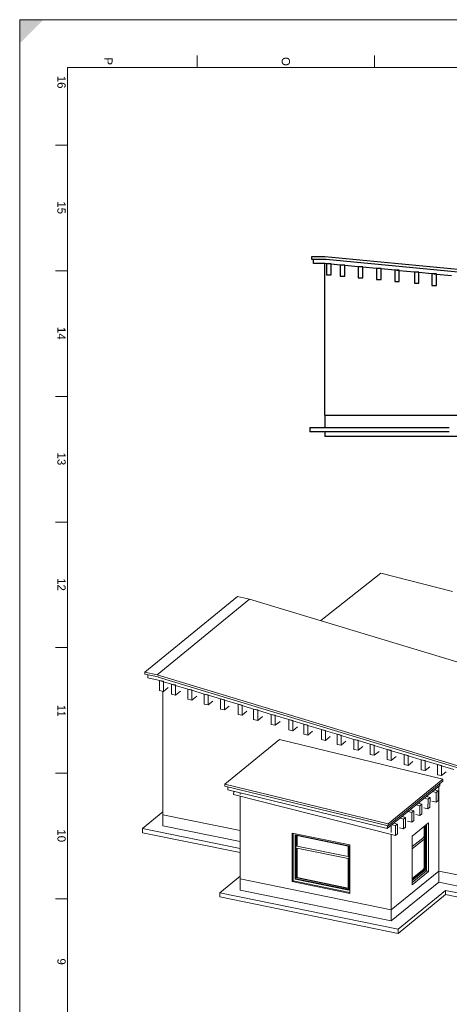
# Model space of a CAD drawing. Header units: millimetres. Extents: x 0 to 1189, y 0 to 841.
# Tile 3 of 13: x 0 to 180, y 429 to 841. Entities that reach past the tile are written whole.
import ezdxf

# ---------------------------------------------------------------- set-up
doc = ezdxf.new("R2010")
doc.units = ezdxf.units.MM
doc.layers.add('Perspectives', color=7, linetype='Continuous')
doc.styles.add('Arial', font='arial.ttf')

msp = doc.modelspace()

# ---------------------------------------------------------------- hatches: boundary and pattern name
at = {"linetype": 'Continuous', "lineweight": 9}
msp.add_hatch(color=7, dxfattribs=at).paths.add_polyline_path([(0, 841), (0, 831), (10, 841)], flags=0)

# ---------------------------------------------------------------- linework, layer by layer
at = {"color": 5, "linetype": 'Continuous', "lineweight": 9, "true_color": 0x0000ff}
for p, q in [((0, 0), (0, 841)), ((0, 841), (1189, 841))]:
    msp.add_line(p, q, dxfattribs=at)
at = {"color": 7, "linetype": 'Continuous', "lineweight": 9}
for p, q in [((74.31, 821), (74.31, 826)), ((148.62, 821), (148.62, 826)), ((20, 20), (20, 821)), ((20, 821), (1169, 821)), ((20, 788.44), (15, 788.44)), ((20, 735.88), (15, 735.88)), ((20, 683.31), (15, 683.31)), ((20, 630.75), (15, 630.75)), ((20, 578.19), (15, 578.19)), ((20, 525.62), (15, 525.62)), ((20, 473.06), (15, 473.06))]:
    msp.add_line(p, q, dxfattribs=at)
at = {"color": 250, "linetype": 'Continuous', "lineweight": 30, "true_color": 0x36383d}
for p, q in [((122.14, 741.78), (122.14, 740.83)), ((127.85, 741.78), (122.14, 741.78)), ((365.03, 718.92), (127.85, 741.78)), ((122.14, 740.83), (128.33, 740.83)), ((123.09, 738.92), (123.09, 740.83)), ((127.85, 738.92), (123.09, 738.92)), ((128.49, 738.86), (127.85, 738.92)), ((128.33, 740.83), (128.33, 740.79)), ((128.33, 740.79), (365.12, 717.97)), ((130.39, 738.68), (128.49, 738.86)), ((134.2, 738.31), (130.39, 738.68)), ((136.11, 738.13), (134.2, 738.31)), ((141.82, 737.57), (136.11, 738.13)), ((143.73, 737.39), (141.82, 737.57)), ((149.44, 736.84), (143.73, 737.39)), ((151.35, 736.66), (149.44, 736.84)), ((157.06, 736.11), (151.35, 736.66)), ((158.97, 735.92), (157.06, 736.11)), ((165.32, 735.31), (158.97, 735.92)), ((167.22, 735.13), (165.32, 735.31)), ((172.62, 734.61), (167.22, 735.13)), ((174.53, 734.42), (172.62, 734.61)), ((180.88, 733.81), (174.53, 734.42))]:
    msp.add_line(p, q, dxfattribs=at)
at = {"color": 9, "linetype": 'Continuous', "lineweight": 30, "true_color": 0xcdc7c7}
for q in [(127.85, 738.92), (186.27, 675.43)]:
    msp.add_line((127.85, 675.43), q, dxfattribs=at)
at = {"color": 252, "linetype": 'Continuous', "lineweight": 30, "true_color": 0x8d8d8d}
for p, q in [((130.39, 738.86), (128.49, 738.86)), ((128.49, 738.86), (128.49, 734.23)), ((130.39, 738.68), (130.39, 738.86)), ((130.39, 734.23), (130.39, 738.68)), ((136.11, 738.31), (134.2, 738.31)), ((134.2, 738.31), (134.2, 733.68)), ((136.11, 738.13), (136.11, 738.31)), ((136.11, 733.68), (136.11, 738.13)), ((128.49, 734.23), (130.39, 734.23)), ((134.2, 733.68), (136.11, 733.68)), ((141.82, 737.57), (141.82, 732.95)), ((143.73, 737.57), (141.82, 737.57)), ((143.73, 737.39), (143.73, 737.57)), ((143.73, 732.95), (143.73, 737.39)), ((151.35, 736.84), (149.44, 736.84)), ((149.44, 736.84), (149.44, 732.21)), ((151.35, 736.66), (151.35, 736.84)), ((151.35, 732.21), (151.35, 736.66)), ((157.06, 736.11), (157.06, 731.48)), ((158.97, 736.11), (157.06, 736.11)), ((158.97, 735.92), (158.97, 736.11)), ((158.97, 731.48), (158.97, 735.92)), ((165.32, 735.31), (165.32, 730.68)), ((167.22, 735.31), (165.32, 735.31)), ((167.22, 735.13), (167.22, 735.31)), ((167.22, 730.68), (167.22, 735.13)), ((174.53, 734.61), (172.62, 734.61)), ((172.62, 734.61), (172.62, 729.79)), ((174.53, 734.42), (174.53, 734.61)), ((174.53, 729.79), (174.53, 734.42)), ((141.82, 732.95), (143.73, 732.95)), ((149.44, 732.21), (151.35, 732.21)), ((157.06, 731.48), (158.97, 731.48)), ((165.32, 730.68), (167.22, 730.68)), ((172.62, 729.79), (174.53, 729.79))]:
    msp.add_line(p, q, dxfattribs=at)
at = {"color": 254, "linetype": 'Continuous', "lineweight": 30, "true_color": 0xe6e9ec}
for p, q in [((127.85, 675.43), (127.85, 670.35)), ((127.85, 675.43), (186.27, 675.43)), ((121.5, 670.35), (121.5, 668.44)), ((121.5, 670.35), (179.92, 670.35)), ((179.92, 668.44), (121.5, 668.44)), ((127.85, 668.44), (127.85, 666.54)), ((186.27, 666.54), (127.85, 666.54))]:
    msp.add_line(p, q, dxfattribs=at)
at = {"layer": 'Perspectives', "color": 7, "linetype": 'Continuous', "lineweight": 9}
for p, q in [((151.19, 609.29), (126.17, 589.48)), ((181.2, 601.72), (151.19, 609.29)), ((52.4, 567.92), (91.16, 599.57)), ((96.27, 598.52), (57.51, 566.87)), ((91.16, 599.57), (96.27, 598.52)), ((96.27, 598.52), (308.4, 534.36)), ((52.4, 567.92), (52.4, 567.05)), ((57.51, 566.87), (52.4, 567.92)), ((52.4, 567.05), (57.93, 565.92)), ((53.67, 565.48), (53.67, 566.79)), ((57.93, 564.61), (53.67, 565.48)), ((269.64, 502.71), (57.51, 566.87)), ((57.93, 565.92), (57.93, 565.88)), ((57.93, 565.88), (269.72, 501.82)), ((58.5, 564.44), (57.93, 564.61)), ((60.21, 564.09), (58.5, 564.44)), ((58.5, 564.44), (58.5, 560.22)), ((60.21, 563.93), (58.5, 564.44)), ((60.21, 563.93), (60.21, 564.09)), ((60.21, 559.87), (60.21, 563.93)), ((63.61, 562.89), (60.21, 563.93)), ((62.19, 561.49), (60.21, 559.87)), ((65.32, 562.55), (63.61, 562.89)), ((63.61, 562.89), (63.61, 558.67)), ((65.32, 562.38), (63.61, 562.89)), ((65.32, 562.38), (65.32, 562.55)), ((65.32, 558.32), (65.32, 562.38)), ((70.43, 560.83), (65.32, 562.38)), ((72.13, 560.49), (70.43, 560.83)), ((70.43, 560.83), (70.43, 556.61)), ((72.13, 560.32), (70.43, 560.83)), ((72.13, 560.32), (72.13, 560.49)), ((58.5, 560.22), (60.21, 559.87)), ((59.92, 508.27), (59.92, 559.93)), ((63.61, 558.67), (65.32, 558.32)), ((67.31, 559.94), (65.32, 558.32)), ((70.43, 556.61), (72.13, 556.26)), ((72.13, 556.26), (72.13, 560.32)), ((77.24, 558.77), (72.13, 560.32)), ((74.12, 557.88), (72.13, 556.26)), ((77.24, 558.77), (77.24, 554.55)), ((78.95, 558.42), (77.24, 558.77)), ((78.95, 558.26), (77.24, 558.77)), ((78.95, 558.26), (78.95, 558.42)), ((78.95, 554.2), (78.95, 558.26)), ((84.06, 556.71), (78.95, 558.26)), ((85.76, 556.36), (84.06, 556.71)), ((84.06, 556.71), (84.06, 552.49)), ((85.76, 556.2), (84.06, 556.71)), ((85.76, 556.2), (85.76, 556.36)), ((77.24, 554.55), (78.95, 554.2)), ((80.94, 555.82), (78.95, 554.2)), ((84.06, 552.49), (85.76, 552.14)), ((85.76, 552.14), (85.76, 556.2)), ((91.44, 554.48), (85.76, 556.2)), ((87.75, 553.76), (85.76, 552.14)), ((91.44, 554.48), (91.44, 550.25)), ((93.15, 554.13), (91.44, 554.48)), ((93.15, 553.96), (91.44, 554.48)), ((93.15, 553.96), (93.15, 554.13)), ((93.15, 549.9), (93.15, 553.96)), ((97.98, 552.5), (93.15, 553.96)), ((97.98, 552.5), (97.98, 548.1)), ((99.68, 552.15), (97.98, 552.5)), ((99.68, 551.99), (97.98, 552.5)), ((91.44, 550.25), (93.15, 549.9)), ((95.14, 551.53), (93.15, 549.9)), ((97.98, 548.1), (99.68, 547.75)), ((99.68, 551.99), (99.68, 552.15)), ((99.68, 547.75), (99.68, 551.99)), ((105.36, 550.27), (99.68, 551.99)), ((101.67, 549.38), (99.68, 547.75)), ((105.36, 550.27), (105.36, 546.04)), ((107.06, 549.92), (105.36, 550.27)), ((107.06, 549.75), (105.36, 550.27)), ((107.06, 549.75), (107.06, 549.92)), ((107.06, 545.7), (107.06, 549.75)), ((112.69, 548.05), (107.06, 549.75)), ((105.36, 546.04), (107.06, 545.7)), ((109.05, 547.32), (107.06, 545.7)), ((112.69, 548.05), (112.69, 543.77)), ((114.39, 547.7), (112.69, 548.05)), ((114.39, 547.54), (112.69, 548.05)), ((114.39, 547.54), (114.39, 547.7)), ((114.39, 543.42), (114.39, 547.54)), ((118.99, 546.15), (114.39, 547.54)), ((116.38, 545.05), (114.39, 543.42)), ((118.99, 546.15), (118.99, 541.92)), ((120.69, 545.8), (118.99, 546.15)), ((120.69, 545.63), (118.99, 546.15)), ((120.69, 545.63), (120.69, 545.8)), ((120.69, 541.57), (120.69, 545.63)), ((126.37, 543.91), (120.69, 545.63)), ((112.69, 543.77), (114.39, 543.42)), ((118.99, 541.92), (120.69, 541.57)), ((122.68, 543.2), (120.69, 541.57)), ((126.37, 543.91), (126.37, 539.69)), ((128.08, 543.56), (126.37, 543.91)), ((128.08, 543.4), (126.37, 543.91)), ((128.08, 543.4), (128.08, 543.56)), ((128.08, 539.34), (128.08, 543.4)), ((132.9, 541.94), (128.08, 543.4)), ((130.06, 540.96), (128.08, 539.34)), ((132.9, 541.94), (132.9, 537.71)), ((134.61, 541.59), (132.9, 541.94)), ((134.61, 541.42), (132.9, 541.94)), ((134.61, 541.42), (134.61, 541.59)), ((134.61, 537.36), (134.61, 541.42)), ((140, 539.79), (134.61, 541.42)), ((85.91, 521.09), (108.77, 539.75)), ((108.77, 539.75), (177.23, 523.17)), ((126.37, 539.69), (128.08, 539.34)), ((132.9, 537.71), (134.61, 537.36)), ((136.6, 538.99), (134.61, 537.36)), ((141.71, 539.44), (140, 539.79)), ((140, 539.79), (140, 535.56)), ((141.71, 539.27), (140, 539.79)), ((141.71, 539.27), (141.71, 539.44)), ((141.71, 535.22), (141.71, 539.27)), ((146.82, 537.73), (141.71, 539.27)), ((143.7, 536.84), (141.71, 535.22)), ((146.82, 537.73), (146.82, 533.5)), ((148.52, 537.38), (146.82, 537.73)), ((148.52, 537.21), (146.82, 537.73)), ((148.52, 537.21), (148.52, 537.38)), ((148.52, 533.15), (148.52, 537.21)), ((153.92, 535.58), (148.52, 537.21)), ((140, 535.56), (141.71, 535.22)), ((146.82, 533.5), (148.52, 533.15)), ((150.51, 534.78), (148.52, 533.15)), ((155.62, 535.23), (153.92, 535.58)), ((153.92, 535.58), (153.92, 531.35)), ((155.62, 535.06), (153.92, 535.58)), ((155.62, 535.06), (155.62, 535.23)), ((155.62, 531.01), (155.62, 535.06)), ((161.02, 533.43), (155.62, 535.06)), ((157.61, 532.63), (155.62, 531.01)), ((162.72, 533.08), (161.02, 533.43)), ((161.02, 533.43), (161.02, 529.21)), ((162.72, 532.92), (161.02, 533.43)), ((162.72, 532.92), (162.72, 533.08)), ((162.72, 528.86), (162.72, 532.92)), ((168.12, 531.29), (162.72, 532.92)), ((153.92, 531.35), (155.62, 531.01)), ((161.02, 529.21), (162.72, 528.86)), ((164.71, 530.48), (162.72, 528.86)), ((168.12, 531.29), (168.12, 527.06)), ((169.82, 530.94), (168.12, 531.29)), ((169.82, 530.77), (168.12, 531.29)), ((169.82, 530.77), (169.82, 530.94)), ((169.82, 526.71), (169.82, 530.77)), ((174.93, 529.22), (169.82, 530.77)), ((171.81, 528.34), (169.82, 526.71)), ((176.64, 528.88), (174.93, 529.22)), ((174.93, 529.22), (174.93, 525)), ((176.64, 528.71), (174.93, 529.22)), ((176.64, 528.71), (176.64, 528.88)), ((176.64, 524.65), (176.64, 528.71)), ((181.75, 527.16), (176.64, 528.71)), ((168.12, 527.06), (169.82, 526.71)), ((174.93, 525), (176.64, 524.65)), ((178.63, 526.27), (176.64, 524.65)), ((154.37, 504.5), (85.91, 521.09)), ((85.91, 521.09), (85.91, 520.22)), ((85.91, 520.22), (154.37, 503.63)), ((87.18, 518.62), (87.23, 519.9)), ((175.95, 520.42), (153.94, 502.45)), ((177.23, 523.17), (154.37, 504.5)), ((154.37, 503.63), (177.23, 522.3)), ((175.5, 520.05), (175.5, 484.68)), ((175.95, 520.42), (175.98, 521.28)), ((177.23, 523.17), (177.23, 522.3)), ((153.94, 502.45), (87.18, 518.62)), ((89.64, 518.02), (89.59, 516.7)), ((89.59, 516.7), (157.34, 499.6)), ((92.3, 516.66), (92.3, 517.38)), ((92.3, 481.38), (92.3, 516.02)), ((169.54, 515.18), (171, 514.81)), ((170.37, 515.86), (171.85, 515.48)), ((171, 514.81), (171.85, 515.48)), ((171.85, 515.48), (171.83, 511.4)), ((172.94, 517.96), (174.41, 517.59)), ((173.77, 518.64), (175.26, 518.27)), ((174.38, 513.51), (174.41, 517.59)), ((174.41, 517.59), (175.26, 518.27)), ((175.26, 518.27), (175.23, 514.18)), ((166.13, 512.4), (167.59, 512.03)), ((166.96, 513.08), (168.44, 512.7)), ((167.57, 507.95), (167.59, 512.03)), ((167.59, 512.03), (168.44, 512.7)), ((168.44, 512.7), (168.42, 508.62)), ((169.25, 511.16), (170.97, 510.73)), ((170.97, 510.73), (171, 514.81)), ((171.83, 511.4), (170.97, 510.73)), ((172.66, 513.95), (174.38, 513.51)), ((175.23, 514.18), (174.38, 513.51)), ((59.92, 509.43), (51.4, 502.48)), ((59.92, 508.27), (92.3, 501.67)), ((59.92, 508.27), (59.92, 503.64)), ((59.92, 508.27), (92.3, 501.67)), ((160.14, 507.51), (161.63, 507.14)), ((160.78, 506.46), (161.63, 507.14)), ((161.63, 507.14), (161.6, 503.05)), ((162.72, 509.62), (164.18, 509.25)), ((163.55, 510.29), (165.04, 509.92)), ((164.16, 505.16), (164.18, 509.25)), ((164.18, 509.25), (165.04, 509.92)), ((165.04, 509.92), (165.01, 505.84)), ((165.84, 508.38), (167.57, 507.95)), ((168.42, 508.62), (167.57, 507.95)), ((59.92, 503.64), (92.3, 497.03)), ((153.94, 502.45), (153.99, 503.72)), ((154.37, 503.63), (154.37, 504.5)), ((155.62, 500.86), (155.62, 503.82)), ((155.9, 504.05), (157.37, 503.68)), ((156.74, 504.73), (158.22, 504.35)), ((157.34, 499.6), (157.37, 503.68)), ((157.37, 503.68), (158.22, 504.35)), ((158.22, 504.35), (158.19, 500.27)), ((159.03, 502.82), (160.75, 502.38)), ((159.31, 506.83), (160.78, 506.46)), ((160.75, 502.38), (160.78, 506.46)), ((161.6, 503.05), (160.75, 502.38)), ((162.43, 505.6), (164.16, 505.16)), ((165.01, 505.84), (164.16, 505.16)), ((164.42, 499.26), (171.24, 504.82)), ((169.32, 503.26), (169.32, 498.91)), ((169.54, 503.43), (169.54, 485.31)), ((169.96, 503.78), (169.96, 485.23)), ((170.39, 484.71), (170.39, 504.13)), ((171.24, 504.82), (171.24, 484.53)), ((51.4, 502.48), (92.3, 494.13)), ((51.4, 502.48), (51.4, 500.74)), ((92.3, 492.39), (51.4, 500.74)), ((114.12, 500.54), (138.28, 495.61)), ((114.12, 480.25), (114.12, 500.54)), ((114.55, 500.45), (114.55, 480.6)), ((115.4, 499.85), (137.83, 495.27)), ((115.4, 481.3), (115.4, 499.85)), ((115.61, 481.47), (115.61, 499.8)), ((116.04, 499.5), (137.62, 495.09)), ((116.04, 495.15), (116.04, 499.5)), ((116.18, 499.47), (116.18, 495.27)), ((155.62, 468.45), (155.62, 500.03)), ((158.19, 500.27), (157.34, 499.6)), ((164.42, 478.97), (164.42, 499.26)), ((169.32, 498.91), (164.42, 494.91)), ((169.04, 498.97), (169.32, 498.91)), ((116.04, 495.15), (116.18, 495.27)), ((137.62, 490.74), (116.04, 495.15)), ((137.62, 495.09), (137.62, 490.74)), ((137.83, 495.27), (137.83, 476.72)), ((138.28, 495.61), (138.28, 475.32)), ((164.42, 494.04), (169.32, 498.04)), ((169.32, 498.04), (169.32, 485.58)), ((116.04, 494.28), (137.62, 489.88)), ((116.04, 481.82), (116.04, 494.28)), ((116.18, 494.25), (116.18, 481.93)), ((137.62, 489.88), (137.62, 477.41)), ((92.3, 482.54), (83.78, 475.58)), ((155.62, 468.45), (175.5, 484.68)), ((155.62, 468.45), (175.5, 484.68)), ((169.32, 485.58), (164.42, 481.58)), ((169.54, 485.31), (164.42, 481.14)), ((169.96, 485.23), (164.42, 480.71)), ((164.42, 479.84), (170.39, 484.71)), ((171.24, 484.53), (164.42, 478.97)), ((169.04, 485.63), (169.32, 485.58)), ((169.96, 485.23), (169.54, 485.31)), ((170.39, 484.71), (171.24, 484.53)), ((175.5, 484.68), (272.06, 464.97)), ((175.5, 484.68), (175.5, 480.04)), ((175.5, 484.68), (272.06, 464.97)), ((92.3, 481.38), (155.62, 468.45)), ((92.3, 481.38), (92.3, 476.74)), ((92.3, 481.38), (155.62, 468.45)), ((114.12, 480.25), (114.55, 480.6)), ((138.28, 475.32), (114.12, 480.25)), ((114.55, 480.6), (138.28, 475.76)), ((115.4, 481.3), (115.61, 481.47)), ((137.83, 476.72), (115.4, 481.3)), ((137.83, 476.93), (115.61, 481.47)), ((116.04, 481.82), (116.18, 481.93)), ((137.62, 477.41), (116.04, 481.82)), ((116.18, 481.93), (137.62, 477.56)), ((155.62, 463.81), (175.5, 480.04)), ((175.5, 480.04), (272.06, 460.34)), ((83.78, 475.58), (158.46, 460.34)), ((83.78, 475.58), (83.78, 473.84)), ((92.3, 476.74), (155.62, 463.81)), ((158.46, 460.34), (178.34, 476.57)), ((178.34, 474.83), (158.46, 458.6)), ((178.34, 476.57), (274.89, 456.86)), ((178.34, 476.57), (178.34, 474.83)), ((274.89, 455.12), (178.34, 474.83)), ((158.46, 458.6), (83.78, 473.84)), ((155.62, 468.45), (155.62, 463.81)), ((158.46, 460.34), (158.46, 458.6))]:
    msp.add_line(p, q, dxfattribs=at)

# ---------------------------------------------------------------- texts
at = {"color": 7, "linetype": 'Continuous', "lineweight": 9, "style": 'Arial'}
for s, height, width, p in [('P', 3.44, 1.001708, (35.44, 825.19)), ('O', 3.44, 0.999597, (109.75, 825.38)), ('16', 3.442, 1.000346, (15.8, 817.54)), ('15', 3.442, 1.001225, (15.8, 765)), ('14', 3.442, 1.00084, (15.77, 712.41)), ('13', 3.444, 1.000188, (15.8, 659.86)), ('12', 3.442, 1.001494, (15.77, 607.28)), ('11', 3.442, 0.910414, (15.77, 554.17)), ('10', 3.442, 1.001301, (15.8, 502.16)), ('9', 3.44, 1.000727, (15.8, 448.11))]:
    msp.add_text(s, height=height, rotation=270, dxfattribs=dict(at, width=width)).set_placement(p)

doc.saveas('drawing.dxf')
